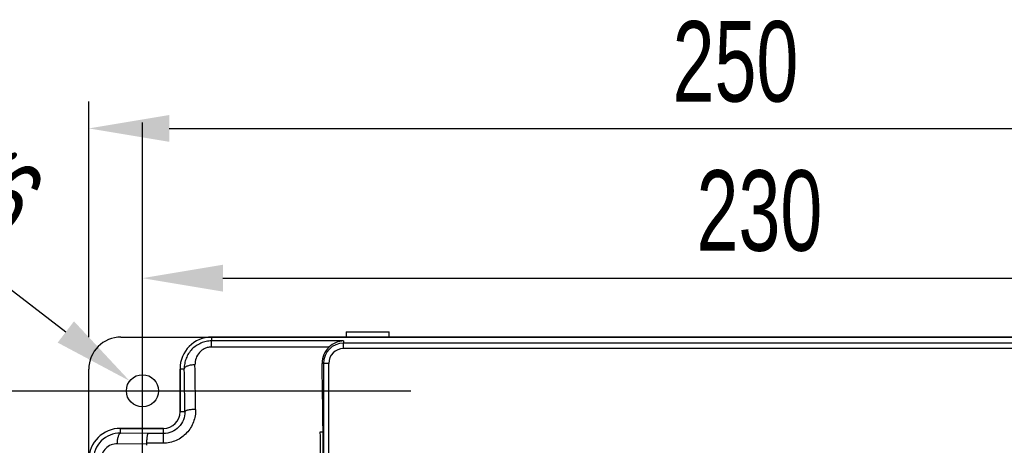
# Model space of a CAD drawing. Header units: millimetres. Extents: x 802 to 9345, y -804 to 1180.
# Tile 144 of 189: x 5407 to 5591, y 222 to 302. Entities that reach past the tile are written whole.
import ezdxf

# ---------------------------------------------------------------- set-up
doc = ezdxf.new("R2010")
doc.units = ezdxf.units.MM
doc.header["$LTSCALE"] = 30.734
doc.header["$PDMODE"] = 3
doc.header["$PDSIZE"] = 0.3
doc.layers.get('0').update_dxf_attribs({"linetype": 'CONTINUOUS'})
doc.layers.get('Defpoints').update_dxf_attribs({"linetype": 'CONTINUOUS'})
doc.layers.add('dimension', color=3, linetype='CONTINUOUS')
doc.styles.get("Standard").update_dxf_attribs({"font": 'txt', "width": 0.7})
doc.dimstyles.get("Standard").update_dxf_attribs({"dimtxt": 10, "dimasz": 10, "dimexe": 10, "dimexo": 3, "dimgap": 3, "dimtad": 1, "dimdec": 1, "dimdsep": 46, "dimtxsty": 'Standard', "dimcen": 10, "dimclrd": 2, "dimclre": 2, "dimclrt": 2, "dimadec": 0, "dimazin": 0, "dimtp": 0.01, "dimtm": 0.01, "dimtfac": 1, "dimtofl": 0, "dimtmove": 0, "dimatfit": 3, "dimfxl": 1, "dimtolj": 1, "dimarcsym": 0})

# ---------------------------------------------------------------- blocks, each defined once
blk = doc.blocks.new('*D5318')
at = {"layer": 'Defpoints', "color": 0, "transparency": 16777216}
for p in [(5669.92, 281.5), (5419.92, 237.6), (5669.92, 237.6)]:
    blk.add_point(p, dxfattribs=at)
at = {"layer": 'dimension', "lineweight": -2, "transparency": 16777216}
for p, q in [((5419.92, 242.6), (5419.92, 286.5)), ((5669.92, 242.6), (5669.92, 286.5)), ((5434.92, 281.5), (5654.92, 281.5))]:
    blk.add_line(p, q, dxfattribs=at)
at = {"layer": 'dimension', "transparency": 16777216}
for points in [[(5434.92, 284), (5434.92, 279), (5419.92, 281.5)], [(5654.92, 284), (5654.92, 279), (5669.92, 281.5)]]:
    blk.add_solid(points, dxfattribs=at)
at = {"layer": 'dimension', "transparency": 16777216, "insert": (5540.46, 301.5), "char_height": 15, "attachment_point": 2}
blk.add_mtext('\\A1;250', dxfattribs=at)
blk = doc.blocks.new('*D76')
at = {"layer": 'Defpoints', "color": 0, "transparency": 16777216}
for p in [(5659.92, 253.59), (5429.92, 232.6), (5659.92, 232.6)]:
    blk.add_point(p, dxfattribs=at)
at = {"layer": 'dimension', "lineweight": -2, "transparency": 16777216}
for p, q in [((5429.92, 237.6), (5429.92, 258.59)), ((5659.92, 237.6), (5659.92, 258.59)), ((5444.92, 253.59), (5644.92, 253.59))]:
    blk.add_line(p, q, dxfattribs=at)
at = {"layer": 'dimension', "transparency": 16777216}
for points in [[(5444.92, 256.09), (5444.92, 251.09), (5429.92, 253.59)], [(5644.92, 256.09), (5644.92, 251.09), (5659.92, 253.59)]]:
    blk.add_solid(points, dxfattribs=at)
at = {"layer": 'dimension', "transparency": 16777216, "insert": (5544.92, 266.09), "char_height": 15, "attachment_point": 5}
blk.add_mtext('\\A1;230', dxfattribs=at)
blk = doc.blocks.new('*D78')
at = {"layer": 'Defpoints', "color": 0, "transparency": 16777216}
for p in [(5427.54, 234.43), (5432.3, 230.78)]:
    blk.add_point(p, dxfattribs=at)
at = {"layer": 'dimension', "lineweight": -2, "transparency": 16777216}
for p, q in [((5429.92, 182.6), (5429.92, 282.6)), ((5381.93, 269.45), (5415.64, 243.57)), ((5379.92, 232.6), (5479.92, 232.6))]:
    blk.add_line(p, q, dxfattribs=at)
at = {"layer": 'dimension', "transparency": 16777216}
blk.add_solid([(5417.16, 245.55), (5414.12, 241.58), (5427.54, 234.43)], dxfattribs=at)
at = {"layer": 'dimension', "transparency": 16777216, "insert": (5400.45, 270.99), "char_height": 15, "attachment_point": 5, "rotation": 322.4878}
blk.add_mtext('\\A1;∅6', dxfattribs=at)

msp = doc.modelspace()

# ---------------------------------------------------------------- linework, layer by layer
at = {"linetype": 'Continuous'}
for p, q in [((5425.92, 242.6), (5442.92, 242.6)), ((5442.82, 242.6), (5442.82, 241.89)), ((5442.82, 242.6), (5647.02, 242.6)), ((5646.92, 242.6), (5442.92, 242.6)), ((5467.92, 243.6), (5467.92, 242.6)), ((5467.92, 243.6), (5475.92, 243.6)), ((5475.92, 242.6), (5475.92, 243.6)), ((5442.82, 240.76), (5442.82, 241.89)), ((5467.42, 241.89), (5442.82, 241.89)), ((5464.69, 240.76), (5442.82, 240.76)), ((5467.42, 241.89), (5467.42, 241.47)), ((5467.42, 240.47), (5467.42, 241.47)), ((5622.42, 241.47), (5467.42, 241.47)), ((5622.42, 240.47), (5467.42, 240.47)), ((5464.65, 237.7), (5463.39, 237.7)), ((5463.65, 237.7), (5463.65, 68)), ((5464.65, 67.5), (5464.65, 237.7)), ((5419.92, 219.6), (5419.92, 236.6)), ((5436.92, 228.6), (5436.92, 236.6)), ((5436.93, 236.7), (5436.93, 228.7)), ((5436.93, 236.7), (5437.71, 236.7)), ((5437.84, 228.7), (5436.93, 228.7)), ((5425.82, 224.72), (5425.82, 225.6)), ((5433.82, 225.6), (5425.82, 225.6)), ((5430.97, 224.64), (5425.82, 224.72)), ((5425.92, 225.6), (5433.92, 225.6)), ((5433.82, 224.64), (5430.97, 224.64)), ((5433.82, 224.64), (5433.82, 225.6)), ((5433.82, 222.83), (5433.82, 224.64)), ((5463.07, 224.98), (5463.57, 224.98)), ((5430.71, 222.64), (5425.24, 222.72)), ((5433.82, 222.83), (5430.68, 222.83))]:
    msp.add_line(p, q, dxfattribs=at)
msp.add_circle((5429.92, 232.6), 3, dxfattribs=at)
for centre, radius, start, end in [((5425.92, 236.6), 6, 90, 180), ((5442.82, 236.7), 5.9, 90, 180), ((5442.92, 236.6), 6, 90, 90.9823), ((5467.44, 237.79), 4.04, 132.7541, 181.2332), ((5467.42, 237.7), 3.77, 90, 180), ((5467.42, 237.7), 2.77, 90, 180), ((4533.72, 219.22), 906.16, 0.62722, 1.1529), ((5442.92, 236.6), 6, 179.0177, 180), ((4598.65, 219.16), 839.24, 0.65176, 1.19799), ((5433.82, 228.7), 3.1, 270, 0), ((5425.82, 219.7), 5.9, 90, 180), ((5425.77, 219.7), 5.01, 89.454, 179.9972), ((5425.92, 219.6), 6, 90, 90.9823), ((4463.35, 217.74), 999.75, 359.99821, 0.41494), ((5425.2, 219.7), 3.02, 89.0942, 179.996)]:
    msp.add_arc(centre, radius, start, end, dxfattribs=at)
for centre, major_axis, ratio, start_param, end_param in [((5460.82, 217.7), (0, 53.12), 0.052408, 4.712389, 5.098373), ((5254.64, 217.7), (176.83, 0), 0.300429, 0.089248, 0.092943)]:
    msp.add_ellipse(centre, major_axis=major_axis, ratio=ratio, start_param=start_param, end_param=end_param, dxfattribs=at)
for points, knots in [([(5442.82, 241.89), (5442.48, 241.89), (5441.79, 241.82), (5440.81, 241.51), (5439.91, 241.02), (5439.13, 240.36), (5438.5, 239.57), (5438.04, 238.67), (5437.76, 237.71), (5437.7, 237.04), (5437.71, 236.7)], [0, 0, 0, 0, 0.127138, 0.253847, 0.37982, 0.504936, 0.629268, 0.753027, 0.876503, 1, 1, 1, 1]), ([(5442.82, 240.76), (5442.6, 240.76), (5442.16, 240.71), (5441.54, 240.5), (5440.98, 240.16), (5440.37, 239.59), (5439.83, 238.68), (5439.7, 237.86), (5439.71, 237.45)], [0, 0, 0, 0, 0.130973, 0.260621, 0.388142, 0.513411, 0.75782, 1, 1, 1, 1]), ([(5467.42, 241.89), (5466.94, 241.87), (5465.94, 241.66), (5465.07, 241.11), (5464.69, 240.76)], [0, 0, 0, 0, 0.481566, 1, 1, 1, 1]), ([(5439.71, 237.45), (5439.46, 237.44), (5439.09, 237.41), (5438.63, 237.32), (5438.34, 237.23), (5438.09, 237.12), (5437.89, 237), (5437.76, 236.86), (5437.71, 236.75), (5437.71, 236.7)], [0, 0, 0, 0, 0.333023, 0.487125, 0.626803, 0.748561, 0.850366, 0.93261, 1, 1, 1, 1]), ([(5439.83, 229.14), (5439.84, 228.74), (5439.77, 227.94), (5439.45, 226.77), (5438.92, 225.69), (5438.18, 224.72), (5437.27, 223.91), (5436.21, 223.3), (5435.04, 222.92), (5434.23, 222.83), (5433.82, 222.83)], [0, 0, 0, 0, 0.123326, 0.247318, 0.371934, 0.497057, 0.622544, 0.748261, 0.874105, 1, 1, 1, 1]), ([(5437.84, 228.7), (5437.85, 228.19), (5437.66, 227.14), (5436.78, 225.78), (5435.43, 224.86), (5434.36, 224.64), (5433.82, 224.64)], [0, 0, 0, 0, 0.244109, 0.493525, 0.746177, 1, 1, 1, 1]), ([(5439.83, 229.14), (5439.59, 229.13), (5439.13, 229.11), (5438.58, 229.04), (5438.22, 228.95), (5438.03, 228.88), (5437.9, 228.8), (5437.85, 228.74), (5437.84, 228.7)], [0, 0, 0, 0, 0.35491, 0.66214, 0.785027, 0.882449, 0.953007, 1, 1, 1, 1]), ([(5425.24, 222.72), (5425.25, 222.97), (5425.27, 223.33), (5425.35, 223.79), (5425.42, 224.09), (5425.5, 224.33), (5425.59, 224.53), (5425.69, 224.66), (5425.78, 224.71), (5425.82, 224.72)], [0, 0, 0, 0, 0.345167, 0.503825, 0.646325, 0.768551, 0.867734, 0.943423, 1, 1, 1, 1]), ([(5430.97, 224.64), (5430.95, 224.63), (5430.9, 224.57), (5430.86, 224.46), (5430.81, 224.29), (5430.77, 224.07), (5430.74, 223.81), (5430.7, 223.39), (5430.68, 223.06), (5430.68, 222.83)], [0, 0, 0, 0, 0.038707, 0.104205, 0.198443, 0.319817, 0.465207, 0.630458, 1, 1, 1, 1])]:
    msp.add_open_spline(points, degree=3, knots=knots, dxfattribs=at)
msp.add_open_spline([(5430.68, 222.83), (5430.68, 222.77), (5430.69, 222.7), (5430.71, 222.64)], degree=3, dxfattribs=at)

# ---------------------------------------------------------------- dimensions: what is measured, and where the dimension line sits
at = {"layer": 'dimension', "color": 3}
dim = msp.add_linear_dim(base=(5669.92, 281.5), p1=(5419.92, 237.6), p2=(5669.92, 237.6), dimstyle='Standard', override={"dimscale": 5, "dimtxt": 3, "dimasz": 3, "dimexe": 1, "dimexo": 1, "dimgap": 1, "dimclrd": 256, "dimclre": 256, "dimclrt": 256}, dxfattribs=at)
dim.commit()
dim.dimension.update_dxf_attribs({"geometry": '*D5318', "text_midpoint": (5540.46, 281.5), "dimtype": 160})
dim = msp.add_diameter_dim_2p(p1=(5432.3, 230.78), p2=(5427.54, 234.43), dimstyle='Standard', override={"dimscale": 5, "dimtxt": 3, "dimasz": 3, "dimexe": 1, "dimexo": 1, "dimgap": 1, "dimclrd": 256, "dimclre": 256, "dimclrt": 256}, dxfattribs=at)
dim.commit()
dim.dimension.update_dxf_attribs({"geometry": '*D78', "text_midpoint": (5400.45, 270.99)})
dim = msp.add_linear_dim(base=(5659.92, 253.59), p1=(5429.92, 232.6), p2=(5659.92, 232.6), dimstyle='Standard', override={"dimscale": 5, "dimtxt": 3, "dimasz": 3, "dimexe": 1, "dimexo": 1, "dimgap": 1, "dimclrd": 256, "dimclre": 256, "dimclrt": 256}, dxfattribs=at)
dim.commit()
dim.dimension.update_dxf_attribs({"geometry": '*D76', "text_midpoint": (5544.92, 266.09)})

doc.saveas('drawing.dxf')
